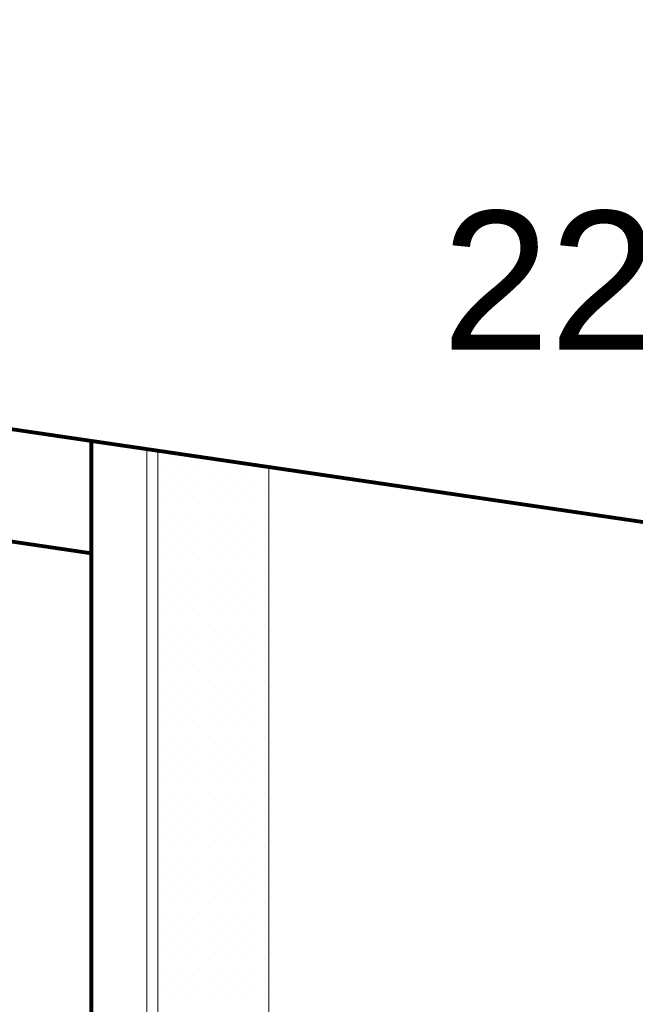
# Model space of a CAD drawing. Header units: millimetres. Extents: x -34570 to 24172, y 36800 to 73669.
# Tile 76 of 91: x 47 to 1157, y 67314 to 69088. Entities that reach past the tile are written whole.
import ezdxf

# ---------------------------------------------------------------- set-up
doc = ezdxf.new("R2010")
doc.units = ezdxf.units.MM
for name, color, linetype, lineweight in [('Algemeen', 253, 'Continuous', 9), ('Algemeen01', 253, 'Continuous', 80), ('Standard', 253, 'Continuous', 9)]:
    doc.layers.add(name, color=color, linetype=linetype, lineweight=lineweight)
doc.styles.add('ARIAL', font='arial.ttf')

msp = doc.modelspace()

# ---------------------------------------------------------------- linework, layer by layer
at = {"layer": 'Algemeen01'}
for p, q in [((19211.94425, 65536.54571), (-5002.84244, 69087.7736)), ((176.53885, 68328.18965), (-5002.84244, 69087.7736)), ((176.48348, 68126.05843), (-4833.97978, 68860.86965)), ((176.48348, 62897.10244), (176.48348, 68328.19777)), ((17626.53885, 65769.05388), (176.48348, 68328.19777)), ((17626.53885, 65769.05388), (496.48348, 68281.26806))]:
    msp.add_line(p, q, dxfattribs=at)
at = {"layer": 'Standard'}
for p, q in [((276.48348, 68313.53224), (176.48348, 68328.19777)), ((176.48348, 68328.19777), (176.48348, 59044.81741)), ((276.48348, 60584.81741), (276.48348, 68313.53224)), ((496.48348, 68281.26806), (296.48348, 68310.59913)), ((296.48348, 68310.59913), (296.48348, 62897.10244)), ((320.60848, 68298.97744), (320.60848, 68298.97744)), ((320.60848, 68298.97744), (320.60848, 68298.97744)), ((354.17548, 68298.97744), (354.17548, 68298.97744)), ((303.92548, 68282.09344), (303.92548, 68282.09344)), ((337.29148, 68282.29444), (337.29148, 68282.29444)), ((370.85848, 68282.29444), (370.85848, 68282.29444)), ((404.42548, 68282.29444), (404.42548, 68282.29444)), ((437.79148, 68282.29444), (437.79148, 68282.29444)), ((471.35848, 68282.29444), (471.35848, 68282.29444)), ((496.48348, 62897.10244), (496.48348, 68281.26806)), ((320.60848, 68265.41044), (320.60848, 68265.41044)), ((354.17548, 68265.41044), (354.17548, 68265.41044)), ((387.54148, 68265.41044), (387.54148, 68265.41044)), ((421.10848, 68265.41044), (421.10848, 68265.41044)), ((454.67548, 68265.41044), (454.67548, 68265.41044)), ((488.04148, 68265.41044), (488.04148, 68265.41044)), ((303.92548, 68248.72744), (303.92548, 68248.72744)), ((337.49248, 68248.72744), (337.49248, 68248.72744)), ((370.85848, 68248.72744), (370.85848, 68248.72744)), ((404.42548, 68248.72744), (404.42548, 68248.72744)), ((437.79148, 68248.72744), (437.79148, 68248.72744)), ((471.35848, 68248.72744), (471.35848, 68248.72744)), ((303.92548, 68215.16044), (303.92548, 68215.16044)), ((320.60848, 68232.04444), (320.60848, 68232.04444)), ((337.49248, 68215.16044), (337.49248, 68215.16044)), ((354.17548, 68232.04444), (354.17548, 68232.04444)), ((370.85848, 68215.16044), (370.85848, 68215.16044)), ((387.54148, 68232.04444), (387.54148, 68232.04444)), ((404.42548, 68215.16044), (404.42548, 68215.16044)), ((421.10848, 68232.04444), (421.10848, 68232.04444)), ((437.79148, 68215.16044), (437.79148, 68215.16044)), ((454.67548, 68232.04444), (454.67548, 68232.04444)), ((471.35848, 68215.16044), (471.35848, 68215.16044)), ((488.04148, 68232.04444), (488.04148, 68232.04444)), ((320.60848, 68198.47744), (320.60848, 68198.47744)), ((354.17548, 68198.47744), (354.17548, 68198.47744)), ((387.54148, 68198.47744), (387.54148, 68198.47744)), ((421.10848, 68198.47744), (421.10848, 68198.47744)), ((421.10848, 68198.47744), (421.10848, 68198.47744)), ((454.67548, 68198.47744), (454.67548, 68198.47744)), ((488.04148, 68198.47744), (488.04148, 68198.47744)), ((303.72448, 68181.79444), (303.72448, 68181.79444)), ((337.29148, 68181.79444), (337.29148, 68181.79444)), ((370.85848, 68181.79444), (370.85848, 68181.79444)), ((404.22448, 68181.79444), (404.22448, 68181.79444)), ((437.79148, 68181.79444), (437.79148, 68181.79444)), ((471.35848, 68181.79444), (471.35848, 68181.79444)), ((320.60848, 68164.91044), (320.60848, 68164.91044)), ((354.17548, 68164.91044), (354.17548, 68164.91044)), ((387.74248, 68164.91044), (387.74248, 68164.91044)), ((421.10848, 68164.91044), (421.10848, 68164.91044)), ((454.67548, 68164.91044), (454.67548, 68164.91044)), ((488.04148, 68164.91044), (488.04148, 68164.91044)), ((303.92548, 68148.22744), (303.92548, 68148.22744)), ((337.29148, 68148.22744), (337.29148, 68148.22744)), ((370.85848, 68148.22744), (370.85848, 68148.22744)), ((404.42548, 68148.22744), (404.42548, 68148.22744)), ((437.79148, 68148.22744), (437.79148, 68148.22744)), ((471.35848, 68148.22744), (471.35848, 68148.22744)), ((320.60848, 68131.54444), (320.60848, 68131.54444)), ((353.97448, 68131.54444), (353.97448, 68131.54444)), ((387.54148, 68131.54444), (387.54148, 68131.54444)), ((421.10848, 68131.54444), (421.10848, 68131.54444)), ((454.47448, 68131.54444), (454.47448, 68131.54444)), ((488.04148, 68131.54444), (488.04148, 68131.54444)), ((303.92548, 68114.66044), (303.92548, 68114.66044)), ((337.29148, 68114.66044), (337.29148, 68114.66044)), ((370.85848, 68114.66044), (370.85848, 68114.66044)), ((404.42548, 68114.66044), (404.42548, 68114.66044)), ((437.79148, 68114.66044), (437.79148, 68114.66044)), ((471.35848, 68114.66044), (471.35848, 68114.66044)), ((320.60848, 68097.97744), (320.60848, 68097.97744)), ((320.60848, 68097.97744), (320.60848, 68097.97744)), ((354.17548, 68097.97744), (354.17548, 68097.97744)), ((387.54148, 68097.97744), (387.54148, 68097.97744)), ((421.10848, 68097.97744), (421.10848, 68097.97744)), ((454.67548, 68097.97744), (454.67548, 68097.97744)), ((488.04148, 68097.97744), (488.04148, 68097.97744)), ((303.92548, 68081.09344), (303.92548, 68081.09344)), ((337.29148, 68081.29444), (337.29148, 68081.29444)), ((370.85848, 68081.29444), (370.85848, 68081.29444)), ((404.42548, 68081.29444), (404.42548, 68081.29444)), ((437.79148, 68081.29444), (437.79148, 68081.29444)), ((471.35848, 68081.29444), (471.35848, 68081.29444)), ((320.60848, 68064.41044), (320.60848, 68064.41044)), ((354.17548, 68064.41044), (354.17548, 68064.41044)), ((387.54148, 68064.41044), (387.54148, 68064.41044)), ((421.10848, 68064.41044), (421.10848, 68064.41044)), ((454.67548, 68064.41044), (454.67548, 68064.41044)), ((488.04148, 68064.41044), (488.04148, 68064.41044)), ((303.92548, 68047.72744), (303.92548, 68047.72744)), ((337.49248, 68047.72744), (337.49248, 68047.72744)), ((370.85848, 68047.72744), (370.85848, 68047.72744)), ((404.42548, 68047.72744), (404.42548, 68047.72744)), ((437.79148, 68047.72744), (437.79148, 68047.72744)), ((471.35848, 68047.72744), (471.35848, 68047.72744)), ((320.60848, 68031.04444), (320.60848, 68031.04444)), ((354.17548, 68031.04444), (354.17548, 68031.04444)), ((387.54148, 68031.04444), (387.54148, 68031.04444)), ((421.10848, 68031.04444), (421.10848, 68031.04444)), ((454.67548, 68031.04444), (454.67548, 68031.04444)), ((488.04148, 68031.04444), (488.04148, 68031.04444)), ((303.92548, 68014.16044), (303.92548, 68014.16044)), ((337.49248, 68014.16044), (337.49248, 68014.16044)), ((370.85848, 68014.16044), (370.85848, 68014.16044)), ((404.42548, 68014.16044), (404.42548, 68014.16044)), ((437.79148, 68014.16044), (437.79148, 68014.16044)), ((471.35848, 68014.16044), (471.35848, 68014.16044)), ((320.60848, 67997.47744), (320.60848, 67997.47744)), ((354.17548, 67997.47744), (354.17548, 67997.47744)), ((387.54148, 67997.47744), (387.54148, 67997.47744)), ((421.10848, 67997.47744), (421.10848, 67997.47744)), ((421.10848, 67997.47744), (421.10848, 67997.47744)), ((454.67548, 67997.47744), (454.67548, 67997.47744)), ((488.04148, 67997.47744), (488.04148, 67997.47744)), ((303.72448, 67980.79444), (303.72448, 67980.79444)), ((337.29148, 67980.79444), (337.29148, 67980.79444)), ((370.85848, 67980.79444), (370.85848, 67980.79444)), ((404.22448, 67980.79444), (404.22448, 67980.79444)), ((437.79148, 67980.79444), (437.79148, 67980.79444)), ((471.35848, 67980.79444), (471.35848, 67980.79444)), ((320.60848, 67963.91044), (320.60848, 67963.91044)), ((354.17548, 67963.91044), (354.17548, 67963.91044)), ((387.74248, 67963.91044), (387.74248, 67963.91044)), ((421.10848, 67963.91044), (421.10848, 67963.91044)), ((454.67548, 67963.91044), (454.67548, 67963.91044)), ((488.04148, 67963.91044), (488.04148, 67963.91044)), ((303.92548, 67947.22744), (303.92548, 67947.22744)), ((337.29148, 67947.22744), (337.29148, 67947.22744)), ((370.85848, 67947.22744), (370.85848, 67947.22744)), ((404.42548, 67947.22744), (404.42548, 67947.22744)), ((437.79148, 67947.22744), (437.79148, 67947.22744)), ((471.35848, 67947.22744), (471.35848, 67947.22744)), ((303.92548, 67913.66044), (303.92548, 67913.66044)), ((320.60848, 67930.54444), (320.60848, 67930.54444)), ((337.29148, 67913.66044), (337.29148, 67913.66044)), ((353.97448, 67930.54444), (353.97448, 67930.54444)), ((370.85848, 67913.66044), (370.85848, 67913.66044)), ((387.54148, 67930.54444), (387.54148, 67930.54444)), ((404.42548, 67913.66044), (404.42548, 67913.66044)), ((421.10848, 67930.54444), (421.10848, 67930.54444)), ((437.79148, 67913.66044), (437.79148, 67913.66044)), ((454.47448, 67930.54444), (454.47448, 67930.54444)), ((471.35848, 67913.66044), (471.35848, 67913.66044)), ((488.04148, 67930.54444), (488.04148, 67930.54444)), ((320.60848, 67896.97744), (320.60848, 67896.97744)), ((320.60848, 67896.97744), (320.60848, 67896.97744)), ((354.17548, 67896.97744), (354.17548, 67896.97744)), ((387.54148, 67896.97744), (387.54148, 67896.97744)), ((421.10848, 67896.97744), (421.10848, 67896.97744)), ((454.67548, 67896.97744), (454.67548, 67896.97744)), ((488.04148, 67896.97744), (488.04148, 67896.97744)), ((303.92548, 67880.09344), (303.92548, 67880.09344)), ((337.29148, 67880.29444), (337.29148, 67880.29444)), ((370.85848, 67880.29444), (370.85848, 67880.29444)), ((404.42548, 67880.29444), (404.42548, 67880.29444)), ((437.79148, 67880.29444), (437.79148, 67880.29444)), ((471.35848, 67880.29444), (471.35848, 67880.29444)), ((320.60848, 67863.41044), (320.60848, 67863.41044)), ((354.17548, 67863.41044), (354.17548, 67863.41044)), ((387.54148, 67863.41044), (387.54148, 67863.41044)), ((421.10848, 67863.41044), (421.10848, 67863.41044)), ((454.67548, 67863.41044), (454.67548, 67863.41044)), ((488.04148, 67863.41044), (488.04148, 67863.41044)), ((303.92548, 67846.72744), (303.92548, 67846.72744)), ((337.49248, 67846.72744), (337.49248, 67846.72744)), ((370.85848, 67846.72744), (370.85848, 67846.72744)), ((404.42548, 67846.72744), (404.42548, 67846.72744)), ((437.79148, 67846.72744), (437.79148, 67846.72744)), ((471.35848, 67846.72744), (471.35848, 67846.72744)), ((320.60848, 67830.04444), (320.60848, 67830.04444)), ((354.17548, 67830.04444), (354.17548, 67830.04444)), ((387.54148, 67830.04444), (387.54148, 67830.04444)), ((421.10848, 67830.04444), (421.10848, 67830.04444)), ((454.67548, 67830.04444), (454.67548, 67830.04444)), ((488.04148, 67830.04444), (488.04148, 67830.04444)), ((303.92548, 67813.16044), (303.92548, 67813.16044)), ((337.49248, 67813.16044), (337.49248, 67813.16044)), ((370.85848, 67813.16044), (370.85848, 67813.16044)), ((404.42548, 67813.16044), (404.42548, 67813.16044)), ((437.79148, 67813.16044), (437.79148, 67813.16044)), ((471.35848, 67813.16044), (471.35848, 67813.16044)), ((320.60848, 67796.47744), (320.60848, 67796.47744)), ((354.17548, 67796.47744), (354.17548, 67796.47744)), ((387.54148, 67796.47744), (387.54148, 67796.47744)), ((421.10848, 67796.47744), (421.10848, 67796.47744)), ((421.10848, 67796.47744), (421.10848, 67796.47744)), ((454.67548, 67796.47744), (454.67548, 67796.47744)), ((488.04148, 67796.47744), (488.04148, 67796.47744)), ((303.72448, 67779.79444), (303.72448, 67779.79444)), ((337.29148, 67779.79444), (337.29148, 67779.79444)), ((370.85848, 67779.79444), (370.85848, 67779.79444)), ((404.22448, 67779.79444), (404.22448, 67779.79444)), ((437.79148, 67779.79444), (437.79148, 67779.79444)), ((471.35848, 67779.79444), (471.35848, 67779.79444)), ((320.60848, 67762.91044), (320.60848, 67762.91044)), ((354.17548, 67762.91044), (354.17548, 67762.91044)), ((387.74248, 67762.91044), (387.74248, 67762.91044)), ((421.10848, 67762.91044), (421.10848, 67762.91044)), ((454.67548, 67762.91044), (454.67548, 67762.91044)), ((488.04148, 67762.91044), (488.04148, 67762.91044)), ((303.92548, 67746.22744), (303.92548, 67746.22744)), ((337.29148, 67746.22744), (337.29148, 67746.22744)), ((370.85848, 67746.22744), (370.85848, 67746.22744)), ((404.42548, 67746.22744), (404.42548, 67746.22744)), ((437.79148, 67746.22744), (437.79148, 67746.22744)), ((471.35848, 67746.22744), (471.35848, 67746.22744)), ((320.60848, 67729.54444), (320.60848, 67729.54444)), ((353.97448, 67729.54444), (353.97448, 67729.54444)), ((387.54148, 67729.54444), (387.54148, 67729.54444)), ((421.10848, 67729.54444), (421.10848, 67729.54444)), ((454.47448, 67729.54444), (454.47448, 67729.54444)), ((488.04148, 67729.54444), (488.04148, 67729.54444)), ((303.92548, 67712.66044), (303.92548, 67712.66044)), ((337.29148, 67712.66044), (337.29148, 67712.66044)), ((370.85848, 67712.66044), (370.85848, 67712.66044)), ((404.42548, 67712.66044), (404.42548, 67712.66044)), ((437.79148, 67712.66044), (437.79148, 67712.66044)), ((471.35848, 67712.66044), (471.35848, 67712.66044)), ((320.60848, 67695.97744), (320.60848, 67695.97744)), ((320.60848, 67695.97744), (320.60848, 67695.97744)), ((354.17548, 67695.97744), (354.17548, 67695.97744)), ((387.54148, 67695.97744), (387.54148, 67695.97744)), ((421.10848, 67695.97744), (421.10848, 67695.97744)), ((454.67548, 67695.97744), (454.67548, 67695.97744)), ((488.04148, 67695.97744), (488.04148, 67695.97744)), ((303.92548, 67679.09344), (303.92548, 67679.09344)), ((337.29148, 67679.29444), (337.29148, 67679.29444)), ((370.85848, 67679.29444), (370.85848, 67679.29444)), ((404.42548, 67679.29444), (404.42548, 67679.29444)), ((437.79148, 67679.29444), (437.79148, 67679.29444)), ((471.35848, 67679.29444), (471.35848, 67679.29444)), ((320.60848, 67662.41044), (320.60848, 67662.41044)), ((354.17548, 67662.41044), (354.17548, 67662.41044)), ((387.54148, 67662.41044), (387.54148, 67662.41044)), ((421.10848, 67662.41044), (421.10848, 67662.41044)), ((454.67548, 67662.41044), (454.67548, 67662.41044)), ((488.04148, 67662.41044), (488.04148, 67662.41044)), ((303.92548, 67645.72744), (303.92548, 67645.72744)), ((337.49248, 67645.72744), (337.49248, 67645.72744)), ((370.85848, 67645.72744), (370.85848, 67645.72744)), ((404.42548, 67645.72744), (404.42548, 67645.72744)), ((437.79148, 67645.72744), (437.79148, 67645.72744)), ((471.35848, 67645.72744), (471.35848, 67645.72744)), ((303.92548, 67612.16044), (303.92548, 67612.16044)), ((320.60848, 67629.04444), (320.60848, 67629.04444)), ((337.49248, 67612.16044), (337.49248, 67612.16044)), ((354.17548, 67629.04444), (354.17548, 67629.04444)), ((370.85848, 67612.16044), (370.85848, 67612.16044)), ((387.54148, 67629.04444), (387.54148, 67629.04444)), ((404.42548, 67612.16044), (404.42548, 67612.16044)), ((421.10848, 67629.04444), (421.10848, 67629.04444)), ((437.79148, 67612.16044), (437.79148, 67612.16044)), ((454.67548, 67629.04444), (454.67548, 67629.04444)), ((471.35848, 67612.16044), (471.35848, 67612.16044)), ((488.04148, 67629.04444), (488.04148, 67629.04444)), ((320.60848, 67595.47744), (320.60848, 67595.47744)), ((354.17548, 67595.47744), (354.17548, 67595.47744)), ((387.54148, 67595.47744), (387.54148, 67595.47744)), ((421.10848, 67595.47744), (421.10848, 67595.47744)), ((421.10848, 67595.47744), (421.10848, 67595.47744)), ((454.67548, 67595.47744), (454.67548, 67595.47744)), ((488.04148, 67595.47744), (488.04148, 67595.47744)), ((303.72448, 67578.79444), (303.72448, 67578.79444)), ((337.29148, 67578.79444), (337.29148, 67578.79444)), ((370.85848, 67578.79444), (370.85848, 67578.79444)), ((404.22448, 67578.79444), (404.22448, 67578.79444)), ((437.79148, 67578.79444), (437.79148, 67578.79444)), ((471.35848, 67578.79444), (471.35848, 67578.79444)), ((320.60848, 67561.91044), (320.60848, 67561.91044)), ((354.17548, 67561.91044), (354.17548, 67561.91044)), ((387.74248, 67561.91044), (387.74248, 67561.91044)), ((421.10848, 67561.91044), (421.10848, 67561.91044)), ((454.67548, 67561.91044), (454.67548, 67561.91044)), ((488.04148, 67561.91044), (488.04148, 67561.91044)), ((303.92548, 67545.22744), (303.92548, 67545.22744)), ((337.29148, 67545.22744), (337.29148, 67545.22744)), ((370.85848, 67545.22744), (370.85848, 67545.22744)), ((404.42548, 67545.22744), (404.42548, 67545.22744)), ((437.79148, 67545.22744), (437.79148, 67545.22744)), ((471.35848, 67545.22744), (471.35848, 67545.22744)), ((320.60848, 67528.54444), (320.60848, 67528.54444)), ((353.97448, 67528.54444), (353.97448, 67528.54444)), ((387.54148, 67528.54444), (387.54148, 67528.54444)), ((421.10848, 67528.54444), (421.10848, 67528.54444)), ((454.47448, 67528.54444), (454.47448, 67528.54444)), ((488.04148, 67528.54444), (488.04148, 67528.54444)), ((303.92548, 67511.66044), (303.92548, 67511.66044)), ((337.29148, 67511.66044), (337.29148, 67511.66044)), ((370.85848, 67511.66044), (370.85848, 67511.66044)), ((404.42548, 67511.66044), (404.42548, 67511.66044)), ((437.79148, 67511.66044), (437.79148, 67511.66044)), ((471.35848, 67511.66044), (471.35848, 67511.66044)), ((320.60848, 67494.97744), (320.60848, 67494.97744)), ((320.60848, 67494.97744), (320.60848, 67494.97744)), ((354.17548, 67494.97744), (354.17548, 67494.97744)), ((387.54148, 67494.97744), (387.54148, 67494.97744)), ((421.10848, 67494.97744), (421.10848, 67494.97744)), ((454.67548, 67494.97744), (454.67548, 67494.97744)), ((488.04148, 67494.97744), (488.04148, 67494.97744)), ((303.92548, 67478.09344), (303.92548, 67478.09344)), ((337.29148, 67478.29444), (337.29148, 67478.29444)), ((370.85848, 67478.29444), (370.85848, 67478.29444)), ((404.42548, 67478.29444), (404.42548, 67478.29444)), ((437.79148, 67478.29444), (437.79148, 67478.29444)), ((471.35848, 67478.29444), (471.35848, 67478.29444)), ((320.60848, 67461.41044), (320.60848, 67461.41044)), ((354.17548, 67461.41044), (354.17548, 67461.41044)), ((387.54148, 67461.41044), (387.54148, 67461.41044)), ((421.10848, 67461.41044), (421.10848, 67461.41044)), ((454.67548, 67461.41044), (454.67548, 67461.41044)), ((488.04148, 67461.41044), (488.04148, 67461.41044)), ((303.92548, 67444.72744), (303.92548, 67444.72744)), ((337.49248, 67444.72744), (337.49248, 67444.72744)), ((370.85848, 67444.72744), (370.85848, 67444.72744)), ((404.42548, 67444.72744), (404.42548, 67444.72744)), ((437.79148, 67444.72744), (437.79148, 67444.72744)), ((471.35848, 67444.72744), (471.35848, 67444.72744)), ((320.60848, 67428.04444), (320.60848, 67428.04444)), ((354.17548, 67428.04444), (354.17548, 67428.04444)), ((387.54148, 67428.04444), (387.54148, 67428.04444)), ((421.10848, 67428.04444), (421.10848, 67428.04444)), ((454.67548, 67428.04444), (454.67548, 67428.04444)), ((488.04148, 67428.04444), (488.04148, 67428.04444)), ((303.92548, 67411.16044), (303.92548, 67411.16044)), ((337.49248, 67411.16044), (337.49248, 67411.16044)), ((370.85848, 67411.16044), (370.85848, 67411.16044)), ((404.42548, 67411.16044), (404.42548, 67411.16044)), ((437.79148, 67411.16044), (437.79148, 67411.16044)), ((471.35848, 67411.16044), (471.35848, 67411.16044)), ((320.60848, 67394.47744), (320.60848, 67394.47744)), ((354.17548, 67394.47744), (354.17548, 67394.47744)), ((387.54148, 67394.47744), (387.54148, 67394.47744)), ((421.10848, 67394.47744), (421.10848, 67394.47744)), ((421.10848, 67394.47744), (421.10848, 67394.47744)), ((454.67548, 67394.47744), (454.67548, 67394.47744)), ((488.04148, 67394.47744), (488.04148, 67394.47744)), ((303.72448, 67377.79444), (303.72448, 67377.79444)), ((337.29148, 67377.79444), (337.29148, 67377.79444)), ((370.85848, 67377.79444), (370.85848, 67377.79444)), ((404.22448, 67377.79444), (404.22448, 67377.79444)), ((437.79148, 67377.79444), (437.79148, 67377.79444)), ((471.35848, 67377.79444), (471.35848, 67377.79444)), ((320.60848, 67360.91044), (320.60848, 67360.91044)), ((354.17548, 67360.91044), (354.17548, 67360.91044)), ((387.74248, 67360.91044), (387.74248, 67360.91044)), ((421.10848, 67360.91044), (421.10848, 67360.91044)), ((454.67548, 67360.91044), (454.67548, 67360.91044)), ((488.04148, 67360.91044), (488.04148, 67360.91044)), ((303.92548, 67344.22744), (303.92548, 67344.22744)), ((337.29148, 67344.22744), (337.29148, 67344.22744)), ((370.85848, 67344.22744), (370.85848, 67344.22744)), ((404.42548, 67344.22744), (404.42548, 67344.22744)), ((437.79148, 67344.22744), (437.79148, 67344.22744)), ((471.35848, 67344.22744), (471.35848, 67344.22744)), ((320.60848, 67327.54444), (320.60848, 67327.54444)), ((353.97448, 67327.54444), (353.97448, 67327.54444)), ((387.54148, 67327.54444), (387.54148, 67327.54444)), ((421.10848, 67327.54444), (421.10848, 67327.54444)), ((454.47448, 67327.54444), (454.47448, 67327.54444)), ((488.04148, 67327.54444), (488.04148, 67327.54444))]:
    msp.add_line(p, q, dxfattribs=at)

# ---------------------------------------------------------------- texts
at = {"layer": 'Algemeen', "insert": (808.76005, 68489.39835), "char_height": 250, "width": 1025.5580357, "attachment_point": 7, "style": 'ARIAL'}
msp.add_mtext('\\W1.00;2200-', dxfattribs=at)

doc.saveas('drawing.dxf')
